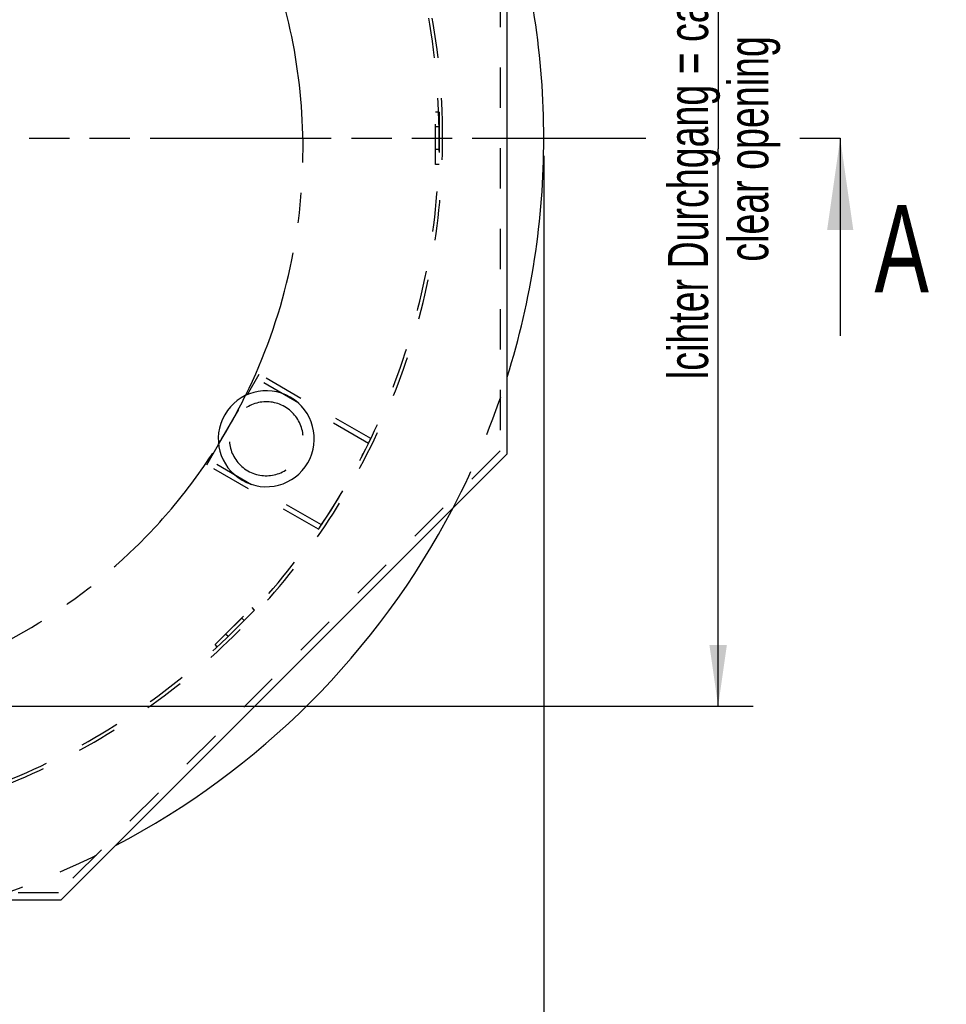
# Model space of a CAD drawing. Header units: millimetres. Extents: x 0 to 4200, y 0 to 2970.
# Tile 4 of 17: x 1248 to 1779, y 587 to 1151. Entities that reach past the tile are written whole.
import ezdxf

# ---------------------------------------------------------------- set-up
doc = ezdxf.new("R2010")
doc.units = ezdxf.units.MM
doc.header["$LTSCALE"] = 231
for name, pattern in [('CENTER', [0.6, 0.375, -0.075, 0.075, -0.075]), ('HIDDEN', [0.2, 0.1, -0.1]), ('PHANTOM', [0.8, 0.45, -0.05, 0.1, -0.05, 0.1, -0.05])]:
    doc.linetypes.add(name, pattern=pattern)
doc.layers.get('0').update_dxf_attribs({"linetype": 'CONTINUOUS'})
for name, color, linetype in [('005_AXIS', 7, 'CONTINUOUS'), ('007_CURVES', 7, 'CONTINUOUS'), ('050_DIMENSIONING', 7, 'CONTINUOUS'), ('DEFAULT_2', 8, 'HIDDEN'), ('HATCHING_BL0', 7, 'CONTINUOUS')]:
    doc.layers.add(name, color=color, linetype=linetype)
doc.styles.get("Standard").update_dxf_attribs({"font": 'txt', "width": 0.7})
doc.dimstyles.new('DIMSTYLE_1', dxfattribs={"dimtxt": 25, "dimasz": 35, "dimexe": 2, "dimexo": 1, "dimtad": 1, "dimdec": 1, "dimtxsty": 'STANDARD', "dimblk": '_FILLED', "dimblk1": '_FILLED', "dimblk2": '_FILLED', "dimcen": 0.09, "dimazin": 2, "dimtp": 0.8, "dimtm": 0.8, "dimtfac": 1, "dimtdec": 1, "dimtofl": 0, "dimtmove": 0, "dimatfit": 3, "dimldrblk": '_FILLED', "dimfxl": 1, "dimtolj": 1, "dimarcsym": 0})
doc.dimstyles.new('DIMSTYLE_3', dxfattribs={"dimtxt": 23, "dimasz": 35, "dimexe": 2, "dimexo": 1, "dimgap": 0.575, "dimtad": 1, "dimtxsty": 'STANDARD', "dimblk": '_FILLED', "dimblk1": '_FILLED', "dimblk2": '_FILLED', "dimcen": 0.09, "dimazin": 2, "dimtp": 0.8, "dimtm": 0.8, "dimtfac": 1, "dimtofl": 0, "dimtmove": 0, "dimatfit": 3, "dimldrblk": '_FILLED', "dimfxl": 1, "dimtolj": 1, "dimarcsym": 0})
doc.dimstyles.get("Standard").update_dxf_attribs({"dimtxt": 25, "dimasz": 35, "dimexe": 2, "dimexo": 1, "dimtad": 1, "dimtxsty": 'STANDARD', "dimblk": '_FILLED', "dimblk1": '_FILLED', "dimblk2": '_FILLED', "dimcen": 0.09, "dimazin": 2, "dimtol": 1, "dimtp": 0.01, "dimtm": 0.01, "dimtfac": 1, "dimtofl": 0, "dimtmove": 0, "dimatfit": 3, "dimldrblk": '_FILLED', "dimfxl": 1, "dimtolj": 1, "dimarcsym": 0})

# ---------------------------------------------------------------- blocks, each defined once
blk = doc.blocks.new('_FILLED')
at = {"color": 0, "linetype": 'BYBLOCK'}
blk.add_solid([(0, 0), (-1, 0.143), (-1, -0.143)], dxfattribs=at)
blk = doc.blocks.new('*D2')
at = {"layer": '050_DIMENSIONING', "color": 2, "linetype": 'CONTINUOUS'}
for p, q in [((633.12, 1073.4), (633.12, 481.9)), ((1548.12, 1073.4), (1548.12, 481.9)), ((633.12, 501.9), (1090.62, 501.9)), ((1548.12, 501.9), (1090.62, 501.9))]:
    blk.add_line(p, q, dxfattribs=at)
at = {"layer": '050_DIMENSIONING', "color": 2, "linetype": 'CONTINUOUS', "xscale": 35, "yscale": 35, "zscale": 35, "rotation": 180}
blk.add_blockref('_FILLED', (633.12, 501.9), dxfattribs=at)
at = {"layer": '050_DIMENSIONING', "color": 2, "linetype": 'CONTINUOUS', "xscale": 35, "yscale": 35, "zscale": 35}
blk.add_blockref('_FILLED', (1548.12, 501.9), dxfattribs=at)
at = {"layer": '050_DIMENSIONING', "color": 2, "linetype": 'CONTINUOUS', "insert": (1090.62, 533.15), "char_height": 25, "width": 629.4643, "attachment_point": 2, "line_spacing_factor": 0.9}
blk.add_mtext('Rahmenaußenmaß = \\fgdt;{\\W1.0;{\\fgdt;n}}\\ftxt;915\\Pframe outside dimensions', dxfattribs=at)
blk = doc.blocks.new('*D4')
at = {"layer": '050_DIMENSIONING', "color": 2, "linetype": 'CONTINUOUS'}
for p, q in [((1100.62, 1396.75), (1668.12, 1396.75)), ((1648.12, 1396.75), (1648.12, 1077.3)), ((1648.12, 757.85), (1648.12, 1077.3)), ((1100.62, 757.85), (1668.12, 757.85))]:
    blk.add_line(p, q, dxfattribs=at)
at = {"layer": '050_DIMENSIONING', "color": 2, "linetype": 'CONTINUOUS', "xscale": 35, "yscale": 35, "zscale": 35}
for p, rotation in [((1648.12, 1396.75), 90), ((1648.12, 757.85), 270)]:
    blk.add_blockref('_FILLED', p, dxfattribs=dict(at, rotation=rotation))
at = {"layer": '050_DIMENSIONING', "color": 2, "linetype": 'CONTINUOUS', "insert": (1619.37, 1077.3), "char_height": 23, "width": 653.0357, "attachment_point": 2, "rotation": 90, "line_spacing_factor": 0.9}
blk.add_mtext('lcihter Durchgang = ca. 620\\Pclear opening', dxfattribs=at)
blk = doc.blocks.new('XSEC_FILLED')
at = {"color": 0, "linetype": 'BYBLOCK'}
blk.add_solid([(0, 0), (-1, 0.143), (-1, -0.143)], dxfattribs=at)
blk = doc.blocks.new('HATCHING_BL0', base_point=(1125.62, 1016.7))
at = {"layer": 'HATCHING_BL0', "color": 7, "linetype": 'PHANTOM'}
for p, q in [((583.12, 1083.4), (1606.6, 1083.4)), ((1695.05, 1083.4), (1718.12, 1083.4))]:
    blk.add_line(p, q, dxfattribs=at)
at = {"layer": 'HATCHING_BL0', "color": 7, "linetype": 'CONTINUOUS', "insert": (1737.76, 1045.14), "char_height": 50, "width": 64.2857, "attachment_point": 1, "line_spacing_factor": 0.9}
blk.add_mtext('A', dxfattribs=at)
at = {"layer": 'HATCHING_BL0', "color": 7, "linetype": 'CONTINUOUS'}
blk.add_leader([(1718.12, 1083.4), (1718.12, 970.14)], dimstyle='STANDARD', override={"dimasz": 52.5, "dimtad": 0, "dimldrblk": 'XSEC_FILLED'}, dxfattribs=at)

msp = doc.modelspace()

# ---------------------------------------------------------------- linework, layer by layer
at = {"color": 7, "linetype": 'CONTINUOUS'}
for p, q in [((1527.122, 902.596), (1527.122, 1264.204)), ((1271.426, 646.9), (1527.122, 902.596)), ((909.818, 646.9), (1271.426, 646.9))]:
    msp.add_line(p, q, dxfattribs=at)
for start, end in [(0, 17.41289), (342.58711, 360), (297.58898, 332.42263)]:
    msp.add_arc((1090.622, 1083.4), 457.5, start, end, dxfattribs=at)
at = {"layer": '005_AXIS', "color": 8, "linetype": 'HIDDEN'}
for p, q in [((1487.803, 1098.4), (1486.122, 1098.4)), ((1486.122, 1068.4), (1486.122, 1098.4)), ((1487.839, 1098.4), (1487.803, 1098.4)), ((1488.122, 1098.4), (1487.839, 1098.4)), ((1488.122, 1098.4), (1488.122, 1068.4)), ((1488.122, 1089.9), (1486.122, 1089.9)), ((1486.122, 1076.9), (1486.122, 1089.9)), ((1488.122, 1083.4), (1488.122, 1089.9)), ((1488.122, 1076.9), (1488.122, 1083.4)), ((1488.122, 1076.9), (1486.122, 1076.9)), ((1487.803, 1068.4), (1486.122, 1068.4)), ((1487.839, 1068.4), (1487.803, 1068.4)), ((1488.122, 1068.4), (1487.839, 1068.4)), ((1359.676, 793.133), (1380.889, 814.346)), ((1382.303, 812.932), (1361.09, 791.719)), ((1382.093, 813.142), (1380.889, 814.346)), ((1382.103, 813.132), (1382.093, 813.142)), ((1382.303, 812.932), (1382.103, 813.132)), ((1365.686, 799.143), (1374.879, 808.336)), ((1376.293, 806.921), (1374.879, 808.336)), ((1367.101, 797.729), (1376.293, 806.921)), ((1367.101, 797.729), (1365.686, 799.143)), ((1360.864, 791.945), (1359.676, 793.133)), ((1360.89, 791.919), (1360.864, 791.945)), ((1361.09, 791.719), (1360.89, 791.919))]:
    msp.add_line(p, q, dxfattribs=at)
at = {"layer": '005_AXIS', "color": 7, "linetype": 'CONTINUOUS'}
for start, end in [(60, 240), (240, 60)]:
    msp.add_arc((1388.968, 911.15), 27.5, start, end, dxfattribs=at)
at = {"layer": '005_AXIS', "color": 8, "linetype": 'HIDDEN'}
for start, end in [(60, 240), (240, 60)]:
    msp.add_arc((1388.968, 911.15), 21.2, start, end, dxfattribs=at)
at = {"layer": '007_CURVES', "color": 8, "linetype": 'CENTER'}
for start, end in [(0, 180), (333.73365, 360), (328.04845, 333.73365), (211.95155, 328.04845)]:
    msp.add_arc((1090.622, 1077.298), 319.449, start, end, dxfattribs=at)
at = {"layer": 'DEFAULT_2', "color": 8, "linetype": 'HIDDEN'}
for p, q in [((1523.122, 1262.548), (1523.122, 904.253)), ((1378.16, 936.431), (1384.915, 948.131)), ((1447.572, 908.492), (1383.415, 945.533)), ((1448.872, 911.206), (1384.915, 948.131)), ((1361.67, 907.869), (1378.16, 936.431)), ((1448.885, 911.198), (1448.872, 911.206)), ((1523.122, 904.253), (1269.769, 650.9)), ((1354.915, 896.169), (1361.67, 907.869)), ((1420.572, 861.727), (1356.415, 898.768)), ((1418.852, 859.255), (1354.915, 896.169)), ((1418.885, 859.236), (1418.852, 859.255)), ((1269.769, 650.9), (911.475, 650.9))]:
    msp.add_line(p, q, dxfattribs=at)
for radius, start, end in [(399.5, 0, 180), (397.5, 0, 180), (399.5, 278.72555, 360), (397.5, 279.03065, 360), (457.5, 332.42263, 342.58711), (397.5, 333.89479, 334.32833), (397.5, 326.10521, 333.89479), (397.5, 325.67167, 326.10521), (457.5, 287.41752, 297.58898)]:
    msp.add_arc((1090.622, 1083.4), radius, start, end, dxfattribs=at)

# ---------------------------------------------------------------- block references
at = {"layer": 'HATCHING_BL0'}
msp.add_blockref('HATCHING_BL0', (1125.622, 1016.7), dxfattribs=at)

# ---------------------------------------------------------------- dimensions: what is measured, and where the dimension line sits
at = {"layer": '050_DIMENSIONING', "color": 2, "linetype": 'CONTINUOUS'}
dim = msp.add_linear_dim(base=(1648.122, 757.849), p1=(1099.622, 1396.747), p2=(1099.622, 757.849), angle=270, text='lcihter Durchgang = ca. <>\\Pclear opening', dimstyle='DIMSTYLE_3', dxfattribs=at)
dim.commit()
dim.dimension.update_dxf_attribs({"geometry": '*D4', "text_midpoint": (1648.122, 1077.298), "dimtype": 160})
dim = msp.add_linear_dim(base=(1548.122, 501.9), p1=(633.122, 1074.4), p2=(1548.122, 1074.4), text='Rahmenaußenmaß = %%c<>\\Pframe outside dimensions', dimstyle='DIMSTYLE_1', dxfattribs=at)
dim.commit()
dim.dimension.update_dxf_attribs({"geometry": '*D2', "text_midpoint": (1090.622, 501.9), "dimtype": 160})

doc.saveas('drawing.dxf')
